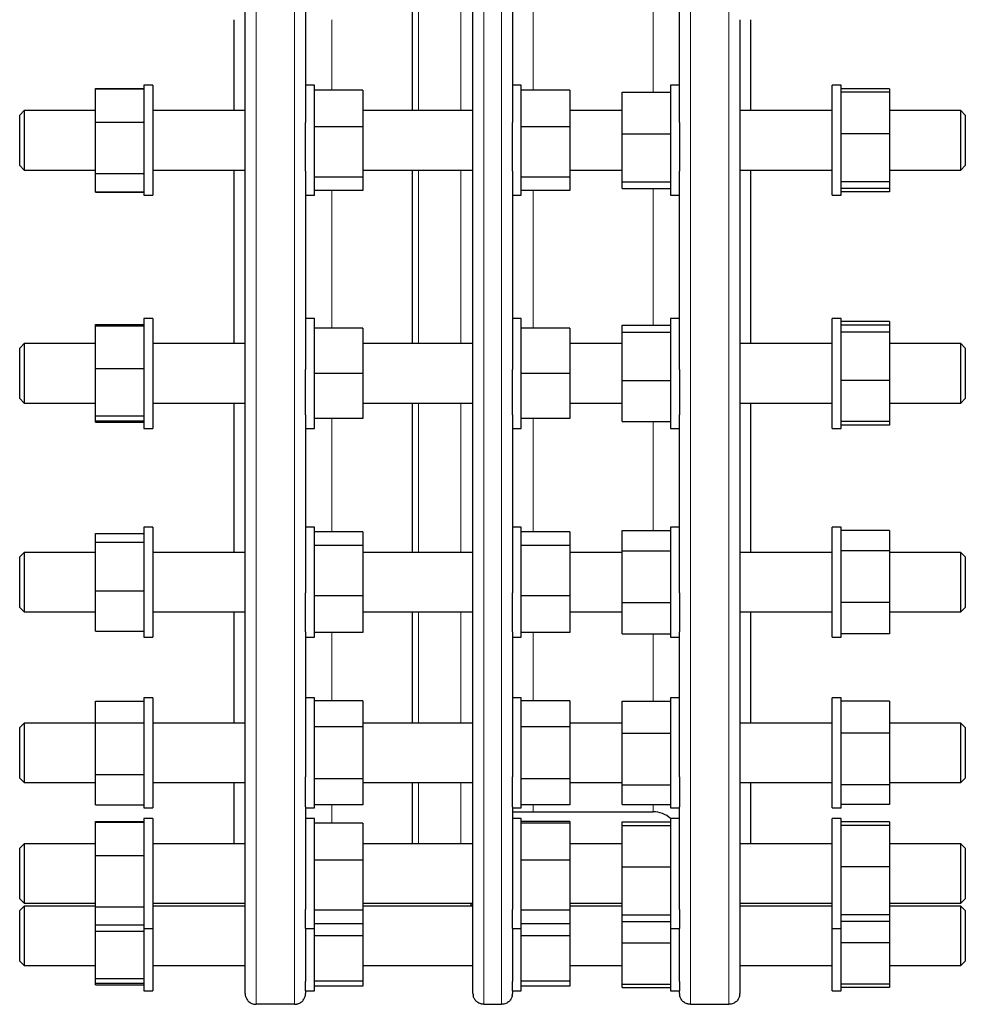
# Model space of a CAD drawing. Header units: millimetres. Extents: x 91 to 1636, y 115 to 1587.
# Tile 3 of 4: x 1206 to 1636, y 669 to 1116. Entities that reach past the tile are written whole.
import ezdxf

# ---------------------------------------------------------------- set-up
doc = ezdxf.new("R2010")
doc.units = ezdxf.units.MM

msp = doc.modelspace()

# ---------------------------------------------------------------- linework, layer by layer
at = {"color": 8, "linetype": 'Continuous', "lineweight": 18}
for p, q in [((1313.37, 1563.89), (1313.37, 668.93)), ((1330.87, 668.93), (1330.87, 1563.89)), ((1416.98, 1563.89), (1416.98, 668.93)), ((1424.98, 668.93), (1424.98, 1563.89)), ((1510.87, 1563.89), (1510.87, 668.93)), ((1528.37, 668.93), (1528.37, 1563.89)), ((1387.22, 1157.73), (1387.22, 1075.09)), ((1406.5, 1116.41), (1406.5, 1157.73)), ((1439.37, 1147.56), (1439.37, 1084.45)), ((1493.87, 1083.41), (1493.87, 1147.78)), ((1347.87, 1116.41), (1347.87, 1084.45)), ((1406.5, 1075.09), (1406.5, 1116.41)), ((1387.22, 1048.09), (1387.22, 969.18)), ((1406.5, 969.18), (1406.5, 1048.09)), ((1347.87, 1038.72), (1347.87, 976.18)), ((1439.37, 1038.72), (1439.37, 976.18)), ((1493.87, 977.6), (1493.87, 1039.76)), ((1387.22, 942.18), (1387.22, 874.23)), ((1406.5, 874.23), (1406.5, 942.18)), ((1347.87, 935.18), (1347.87, 883.59)), ((1439.37, 935.18), (1439.37, 883.59)), ((1493.87, 884.21), (1493.87, 933.77)), ((1387.22, 847.23), (1387.22, 796.7)), ((1406.5, 796.7), (1406.5, 847.23)), ((1347.87, 837.86), (1347.87, 806.87)), ((1439.37, 837.86), (1439.37, 806.87)), ((1493.87, 806.65), (1493.87, 837.24)), ((1387.22, 769.7), (1387.22, 741.88)), ((1406.5, 741.88), (1406.5, 769.7)), ((1347.87, 759.53), (1347.87, 751.24)), ((1439.37, 759.53), (1439.37, 756.41)), ((1493.87, 756.41), (1493.87, 759.75))]:
    msp.add_line(p, q, dxfattribs=at)
at = {"color": 7, "linetype": 'Continuous', "lineweight": 25}
for p, q in [((1308.37, 673.91), (1308.37, 1558.91)), ((1411.98, 1116.41), (1411.98, 1558.91)), ((1335.87, 1163.06), (1335.87, 1069.76)), ((1429.98, 1163.06), (1429.98, 1069.76)), ((1505.87, 1069.76), (1505.87, 1163.06)), ((1384.48, 1116.41), (1384.48, 1157.73)), ((1303.37, 1075.09), (1303.37, 1116.41)), ((1384.48, 1075.09), (1384.48, 1116.41)), ((1411.98, 673.91), (1411.98, 1116.41)), ((1533.37, 1116.41), (1533.37, 673.91)), ((1538.37, 1075.09), (1538.37, 1116.41)), ((1240.37, 1085.15), (1262.37, 1085.15)), ((1240.37, 1084.92), (1240.37, 1085.15)), ((1240.37, 1084.92), (1262.37, 1084.92)), ((1240.37, 1069.82), (1240.37, 1084.92)), ((1266.37, 1086.59), (1262.37, 1086.59)), ((1262.37, 1086.59), (1262.37, 1036.59)), ((1266.37, 1086.59), (1266.37, 1036.59)), ((1339.87, 1086.59), (1335.87, 1086.59)), ((1339.87, 1036.59), (1339.87, 1086.59)), ((1361.87, 1084.45), (1339.87, 1084.45)), ((1361.87, 1084.45), (1361.87, 1067.71)), ((1433.98, 1086.59), (1429.98, 1086.59)), ((1433.98, 1036.59), (1433.98, 1086.59)), ((1455.98, 1084.45), (1433.98, 1084.45)), ((1455.98, 1084.45), (1455.98, 1067.71)), ((1479.87, 1064.56), (1479.87, 1083.41)), ((1479.87, 1083.41), (1501.87, 1083.41)), ((1505.87, 1086.59), (1501.87, 1086.59)), ((1501.87, 1086.59), (1501.87, 1036.59)), ((1579.37, 1086.59), (1575.37, 1086.59)), ((1575.37, 1036.59), (1575.37, 1086.59)), ((1579.37, 1036.59), (1579.37, 1086.59)), ((1601.37, 1085.04), (1579.37, 1085.04)), ((1601.37, 1083.41), (1579.37, 1083.41)), ((1601.37, 1085.04), (1601.37, 1083.41)), ((1601.37, 1083.41), (1601.37, 1064.56)), ((1207.87, 1075.09), (1205.87, 1073.09)), ((1240.37, 1075.09), (1207.87, 1075.09)), ((1207.87, 1075.09), (1207.87, 1048.09)), ((1308.37, 1075.09), (1266.37, 1075.09)), ((1411.98, 1075.09), (1361.87, 1075.09)), ((1479.87, 1075.09), (1455.98, 1075.09)), ((1575.37, 1075.09), (1533.37, 1075.09)), ((1633.87, 1075.09), (1601.37, 1075.09)), ((1635.87, 1073.09), (1633.87, 1075.09)), ((1633.87, 1048.09), (1633.87, 1075.09)), ((1205.87, 1050.09), (1205.87, 1073.09)), ((1240.37, 1069.82), (1262.37, 1069.82)), ((1240.37, 1046.49), (1240.37, 1069.82)), ((1335.87, 1047.58), (1335.87, 1069.76)), ((1429.98, 1047.58), (1429.98, 1069.76)), ((1505.87, 1069.76), (1505.87, 1047.58)), ((1635.87, 1073.09), (1635.87, 1050.09)), ((1361.87, 1067.71), (1339.87, 1067.71)), ((1361.87, 1067.71), (1361.87, 1044.85)), ((1455.98, 1067.71), (1433.98, 1067.71)), ((1455.98, 1067.71), (1455.98, 1044.85)), ((1479.87, 1064.56), (1501.87, 1064.56)), ((1479.87, 1042.73), (1479.87, 1064.56)), ((1601.37, 1064.56), (1579.37, 1064.56)), ((1601.37, 1064.56), (1601.37, 1042.74)), ((1205.87, 1050.09), (1207.87, 1048.09)), ((1207.87, 1048.09), (1240.37, 1048.09)), ((1266.37, 1048.09), (1308.37, 1048.09)), ((1303.37, 969.18), (1303.37, 1048.09)), ((1335.87, 1047.58), (1335.87, 957.46)), ((1361.87, 1048.09), (1411.98, 1048.09)), ((1384.48, 969.18), (1384.48, 1048.09)), ((1429.98, 1047.58), (1429.98, 957.46)), ((1455.98, 1048.09), (1479.87, 1048.09)), ((1505.87, 957.46), (1505.87, 1047.58)), ((1533.37, 1048.09), (1575.37, 1048.09)), ((1538.37, 969.18), (1538.37, 1048.09)), ((1601.37, 1048.09), (1633.87, 1048.09)), ((1633.87, 1048.09), (1635.87, 1050.09)), ((1240.37, 1046.49), (1262.37, 1046.49)), ((1240.37, 1038.25), (1240.37, 1046.49)), ((1361.87, 1044.85), (1339.87, 1044.85)), ((1361.87, 1044.85), (1361.87, 1038.72)), ((1455.98, 1044.85), (1433.98, 1044.85)), ((1455.98, 1044.85), (1455.98, 1038.72)), ((1479.87, 1042.73), (1501.87, 1042.73)), ((1479.87, 1039.76), (1479.87, 1042.73)), ((1601.37, 1042.74), (1579.37, 1042.74)), ((1601.37, 1042.74), (1601.37, 1039.76)), ((1240.37, 1038.25), (1262.37, 1038.25)), ((1240.37, 1038.02), (1240.37, 1038.25)), ((1361.87, 1038.72), (1339.87, 1038.72)), ((1455.98, 1038.72), (1433.98, 1038.72)), ((1479.87, 1039.76), (1501.87, 1039.76)), ((1601.37, 1039.76), (1579.37, 1039.76)), ((1601.37, 1039.76), (1601.37, 1038.13)), ((1240.37, 1038.02), (1262.37, 1038.02)), ((1262.37, 1036.59), (1266.37, 1036.59)), ((1335.87, 1036.59), (1339.87, 1036.59)), ((1429.98, 1036.59), (1433.98, 1036.59)), ((1501.87, 1036.59), (1505.87, 1036.59)), ((1575.37, 1036.59), (1579.37, 1036.59)), ((1601.37, 1038.13), (1579.37, 1038.13)), ((1266.37, 980.68), (1262.37, 980.68)), ((1262.37, 980.68), (1262.37, 930.68)), ((1266.37, 980.68), (1266.37, 930.68)), ((1339.87, 980.68), (1335.87, 980.68)), ((1339.87, 930.68), (1339.87, 980.68)), ((1433.98, 980.68), (1429.98, 980.68)), ((1433.98, 930.68), (1433.98, 980.68)), ((1505.87, 980.68), (1501.87, 980.68)), ((1501.87, 980.68), (1501.87, 930.68)), ((1579.37, 980.68), (1575.37, 980.68)), ((1575.37, 930.68), (1575.37, 980.68)), ((1579.37, 930.68), (1579.37, 980.68)), ((1240.37, 977.87), (1262.37, 977.87)), ((1240.37, 977.2), (1240.37, 977.87)), ((1240.37, 977.2), (1262.37, 977.2)), ((1240.37, 957.89), (1240.37, 977.2)), ((1361.87, 976.18), (1339.87, 976.18)), ((1361.87, 976.18), (1361.87, 955.68)), ((1455.98, 976.18), (1433.98, 976.18)), ((1455.98, 976.18), (1455.98, 955.68)), ((1479.87, 977.6), (1501.87, 977.6)), ((1479.87, 974.39), (1479.87, 977.6)), ((1601.37, 979.17), (1579.37, 979.17)), ((1601.37, 977.6), (1579.37, 977.6)), ((1601.37, 979.17), (1601.37, 977.6)), ((1601.37, 977.6), (1601.37, 974.39)), ((1479.87, 952.47), (1479.87, 974.39)), ((1479.87, 974.39), (1501.87, 974.39)), ((1601.37, 974.39), (1579.37, 974.39)), ((1601.37, 974.39), (1601.37, 952.47)), ((1207.87, 969.18), (1205.87, 967.18)), ((1205.87, 944.18), (1205.87, 967.18)), ((1240.37, 969.18), (1207.87, 969.18)), ((1207.87, 969.18), (1207.87, 942.18)), ((1308.37, 969.18), (1266.37, 969.18)), ((1411.98, 969.18), (1361.87, 969.18)), ((1479.87, 969.18), (1455.98, 969.18)), ((1575.37, 969.18), (1533.37, 969.18)), ((1633.87, 969.18), (1601.37, 969.18)), ((1635.87, 967.18), (1633.87, 969.18)), ((1633.87, 942.18), (1633.87, 969.18)), ((1635.87, 967.18), (1635.87, 944.18)), ((1240.37, 957.89), (1262.37, 957.89)), ((1240.37, 936.38), (1240.37, 957.89)), ((1335.87, 936.79), (1335.87, 957.46)), ((1361.87, 955.68), (1339.87, 955.68)), ((1361.87, 955.68), (1361.87, 935.18)), ((1429.98, 936.79), (1429.98, 957.46)), ((1455.98, 955.68), (1433.98, 955.68)), ((1455.98, 955.68), (1455.98, 935.18)), ((1505.87, 957.46), (1505.87, 936.79)), ((1479.87, 952.47), (1501.87, 952.47)), ((1479.87, 933.77), (1479.87, 952.47)), ((1601.37, 952.47), (1579.37, 952.47)), ((1601.37, 952.47), (1601.37, 933.77)), ((1205.87, 944.18), (1207.87, 942.18)), ((1207.87, 942.18), (1240.37, 942.18)), ((1266.37, 942.18), (1308.37, 942.18)), ((1303.37, 874.23), (1303.37, 942.18)), ((1361.87, 942.18), (1411.98, 942.18)), ((1384.48, 874.23), (1384.48, 942.18)), ((1455.98, 942.18), (1479.87, 942.18)), ((1533.37, 942.18), (1575.37, 942.18)), ((1538.37, 874.23), (1538.37, 942.18)), ((1601.37, 942.18), (1633.87, 942.18)), ((1633.87, 942.18), (1635.87, 944.18)), ((1240.37, 936.38), (1262.37, 936.38)), ((1240.37, 934.16), (1240.37, 936.38)), ((1335.87, 936.79), (1335.87, 855.99)), ((1429.98, 936.79), (1429.98, 855.99)), ((1505.87, 855.99), (1505.87, 936.79)), ((1240.37, 934.16), (1262.37, 934.16)), ((1240.37, 933.49), (1240.37, 934.16)), ((1240.37, 933.49), (1262.37, 933.49)), ((1361.87, 935.18), (1339.87, 935.18)), ((1455.98, 935.18), (1433.98, 935.18)), ((1479.87, 933.77), (1501.87, 933.77)), ((1601.37, 933.77), (1579.37, 933.77)), ((1601.37, 932.2), (1579.37, 932.2)), ((1601.37, 933.77), (1601.37, 932.2)), ((1262.37, 930.68), (1266.37, 930.68)), ((1335.87, 930.68), (1339.87, 930.68)), ((1429.98, 930.68), (1433.98, 930.68)), ((1501.87, 930.68), (1505.87, 930.68)), ((1575.37, 930.68), (1579.37, 930.68)), ((1240.37, 882.92), (1262.37, 882.92)), ((1240.37, 878.96), (1240.37, 882.92)), ((1266.37, 885.73), (1262.37, 885.73)), ((1262.37, 885.73), (1262.37, 835.73)), ((1266.37, 885.73), (1266.37, 835.73)), ((1339.87, 885.73), (1335.87, 885.73)), ((1339.87, 835.73), (1339.87, 885.73)), ((1361.87, 883.59), (1339.87, 883.59)), ((1361.87, 883.59), (1361.87, 877.47)), ((1433.98, 885.73), (1429.98, 885.73)), ((1433.98, 835.73), (1433.98, 885.73)), ((1455.98, 883.59), (1433.98, 883.59)), ((1455.98, 883.59), (1455.98, 877.47)), ((1479.87, 884.21), (1501.87, 884.21)), ((1479.87, 875.04), (1479.87, 884.21)), ((1505.87, 885.73), (1501.87, 885.73)), ((1501.87, 885.73), (1501.87, 835.73)), ((1579.37, 885.73), (1575.37, 885.73)), ((1575.37, 835.73), (1575.37, 885.73)), ((1579.37, 835.73), (1579.37, 885.73)), ((1601.37, 884.21), (1579.37, 884.21)), ((1601.37, 884.21), (1601.37, 875.04)), ((1240.37, 878.96), (1262.37, 878.96)), ((1240.37, 856.77), (1240.37, 878.96)), ((1361.87, 877.47), (1339.87, 877.47)), ((1361.87, 877.47), (1361.87, 854.6)), ((1455.98, 877.47), (1433.98, 877.47)), ((1455.98, 877.47), (1455.98, 854.6)), ((1207.87, 874.23), (1205.87, 872.23)), ((1240.37, 874.23), (1207.87, 874.23)), ((1207.87, 874.23), (1207.87, 847.23)), ((1308.37, 874.23), (1266.37, 874.23)), ((1411.98, 874.23), (1361.87, 874.23)), ((1479.87, 874.23), (1455.98, 874.23)), ((1479.87, 875.04), (1501.87, 875.04)), ((1479.87, 851.56), (1479.87, 875.04)), ((1575.37, 874.23), (1533.37, 874.23)), ((1601.37, 875.04), (1579.37, 875.04)), ((1601.37, 875.04), (1601.37, 851.56)), ((1633.87, 874.23), (1601.37, 874.23)), ((1635.87, 872.23), (1633.87, 874.23)), ((1633.87, 847.23), (1633.87, 874.23)), ((1205.87, 849.23), (1205.87, 872.23)), ((1635.87, 872.23), (1635.87, 849.23)), ((1240.37, 838.54), (1240.37, 856.77)), ((1240.37, 856.77), (1262.37, 856.77)), ((1335.87, 838.24), (1335.87, 855.99)), ((1429.98, 838.24), (1429.98, 855.99)), ((1505.87, 855.99), (1505.87, 838.24)), ((1361.87, 854.6), (1339.87, 854.6)), ((1361.87, 854.6), (1361.87, 837.86)), ((1455.98, 854.6), (1433.98, 854.6)), ((1455.98, 854.6), (1455.98, 837.86)), ((1479.87, 851.56), (1501.87, 851.56)), ((1479.87, 837.24), (1479.87, 851.56)), ((1601.37, 851.56), (1579.37, 851.56)), ((1601.37, 851.56), (1601.37, 837.24)), ((1205.87, 849.23), (1207.87, 847.23)), ((1207.87, 847.23), (1240.37, 847.23)), ((1266.37, 847.23), (1308.37, 847.23)), ((1303.37, 796.7), (1303.37, 847.23)), ((1361.87, 847.23), (1411.98, 847.23)), ((1384.48, 796.7), (1384.48, 847.23)), ((1455.98, 847.23), (1479.87, 847.23)), ((1533.37, 847.23), (1575.37, 847.23)), ((1538.37, 796.7), (1538.37, 847.23)), ((1601.37, 847.23), (1633.87, 847.23)), ((1633.87, 847.23), (1635.87, 849.23)), ((1240.37, 838.54), (1262.37, 838.54)), ((1335.87, 838.24), (1335.87, 772.27)), ((1361.87, 837.86), (1339.87, 837.86)), ((1429.98, 838.24), (1429.98, 772.27)), ((1455.98, 837.86), (1433.98, 837.86)), ((1479.87, 837.24), (1501.87, 837.24)), ((1505.87, 772.27), (1505.87, 838.24)), ((1601.37, 837.24), (1579.37, 837.24)), ((1262.37, 835.73), (1266.37, 835.73)), ((1335.87, 835.73), (1339.87, 835.73)), ((1429.98, 835.73), (1433.98, 835.73)), ((1501.87, 835.73), (1505.87, 835.73)), ((1575.37, 835.73), (1579.37, 835.73)), ((1240.37, 806.77), (1262.37, 806.77)), ((1240.37, 796.9), (1240.37, 806.77)), ((1266.37, 808.2), (1262.37, 808.2)), ((1262.37, 808.2), (1262.37, 758.2)), ((1266.37, 808.2), (1266.37, 758.2)), ((1339.87, 808.2), (1335.87, 808.2)), ((1339.87, 758.2), (1339.87, 808.2)), ((1361.87, 806.87), (1339.87, 806.87)), ((1361.87, 806.87), (1361.87, 795.04)), ((1433.98, 808.2), (1429.98, 808.2)), ((1433.98, 758.2), (1433.98, 808.2)), ((1455.98, 806.87), (1433.98, 806.87)), ((1455.98, 806.87), (1455.98, 795.04)), ((1479.87, 792.15), (1479.87, 806.65)), ((1479.87, 806.65), (1501.87, 806.65)), ((1505.87, 808.2), (1501.87, 808.2)), ((1501.87, 808.2), (1501.87, 758.2)), ((1579.37, 808.2), (1575.37, 808.2)), ((1575.37, 807.97), (1575.37, 808.2)), ((1575.37, 758.2), (1575.37, 807.97)), ((1579.37, 807.97), (1579.37, 808.2)), ((1579.37, 758.2), (1579.37, 807.97)), ((1601.37, 806.65), (1579.37, 806.65)), ((1601.37, 806.65), (1601.37, 792.15)), ((1207.87, 796.7), (1205.87, 794.7)), ((1240.37, 796.7), (1207.87, 796.7)), ((1207.87, 796.7), (1207.87, 769.7)), ((1240.37, 796.9), (1262.37, 796.9)), ((1240.37, 773.33), (1240.37, 796.9)), ((1308.37, 796.7), (1266.37, 796.7)), ((1411.98, 796.7), (1361.87, 796.7)), ((1479.87, 796.7), (1455.98, 796.7)), ((1575.37, 796.7), (1533.37, 796.7)), ((1633.87, 796.7), (1601.37, 796.7)), ((1635.87, 794.7), (1633.87, 796.7)), ((1633.87, 769.7), (1633.87, 796.7)), ((1205.87, 771.7), (1205.87, 794.7)), ((1361.87, 795.04), (1339.87, 795.04)), ((1361.87, 795.04), (1361.87, 771.36)), ((1455.98, 795.04), (1433.98, 795.04)), ((1455.98, 795.04), (1455.98, 771.36)), ((1479.87, 792.15), (1501.87, 792.15)), ((1479.87, 768.69), (1479.87, 792.15)), ((1601.37, 792.15), (1579.37, 792.15)), ((1601.37, 792.15), (1601.37, 768.7)), ((1635.87, 794.7), (1635.87, 771.7)), ((1205.87, 771.7), (1207.87, 769.7)), ((1207.87, 769.7), (1240.37, 769.7)), ((1240.37, 773.33), (1262.37, 773.33)), ((1240.37, 759.63), (1240.37, 773.33)), ((1266.37, 769.7), (1308.37, 769.7)), ((1303.37, 741.88), (1303.37, 769.7)), ((1335.87, 758.65), (1335.87, 772.27)), ((1361.87, 771.36), (1339.87, 771.36)), ((1361.87, 771.36), (1361.87, 759.53)), ((1361.87, 769.7), (1411.98, 769.7)), ((1384.48, 741.88), (1384.48, 769.7)), ((1429.98, 758.65), (1429.98, 772.27)), ((1455.98, 771.36), (1433.98, 771.36)), ((1455.98, 771.36), (1455.98, 759.53)), ((1455.98, 769.7), (1479.87, 769.7)), ((1505.87, 772.27), (1505.87, 758.65)), ((1533.37, 769.7), (1575.37, 769.7)), ((1538.37, 741.88), (1538.37, 769.7)), ((1601.37, 769.7), (1633.87, 769.7)), ((1633.87, 769.7), (1635.87, 771.7)), ((1479.87, 768.69), (1501.87, 768.69)), ((1479.87, 759.75), (1479.87, 768.69)), ((1601.37, 768.7), (1579.37, 768.7)), ((1601.37, 768.7), (1601.37, 759.75)), ((1240.37, 759.63), (1262.37, 759.63)), ((1262.37, 758.2), (1266.37, 758.2)), ((1335.87, 758.65), (1335.87, 712)), ((1335.87, 758.2), (1339.87, 758.2)), ((1361.87, 759.53), (1339.87, 759.53)), ((1429.98, 758.65), (1429.98, 712)), ((1429.98, 758.2), (1433.98, 758.2)), ((1429.98, 756.41), (1439.37, 756.41)), ((1455.98, 759.53), (1433.98, 759.53)), ((1439.37, 756.41), (1493.87, 756.41)), ((1479.87, 759.75), (1501.87, 759.75)), ((1501.87, 758.2), (1505.87, 758.2)), ((1505.87, 712), (1505.87, 758.65)), ((1575.37, 758.2), (1579.37, 758.2)), ((1601.37, 759.75), (1579.37, 759.75)), ((1240.37, 751.95), (1262.37, 751.95)), ((1240.37, 751.72), (1240.37, 751.95)), ((1266.37, 753.38), (1262.37, 753.38)), ((1262.37, 753.38), (1262.37, 703.38)), ((1266.37, 753.38), (1266.37, 703.38)), ((1339.87, 753.38), (1335.87, 753.38)), ((1339.87, 703.38), (1339.87, 753.38)), ((1433.98, 753.38), (1429.98, 753.38)), ((1433.98, 703.38), (1433.98, 753.38)), ((1455.98, 752.05), (1433.98, 752.05)), ((1455.98, 752.05), (1455.98, 751.24)), ((1479.87, 750.2), (1479.87, 751.83)), ((1479.87, 751.83), (1501.87, 751.83)), ((1505.87, 753.38), (1501.87, 753.38)), ((1501.87, 753.38), (1501.87, 703.38)), ((1579.37, 753.38), (1575.37, 753.38)), ((1575.37, 751.43), (1575.37, 753.38)), ((1579.37, 751.43), (1579.37, 753.38)), ((1601.37, 751.83), (1579.37, 751.83)), ((1601.37, 751.83), (1601.37, 750.2)), ((1240.37, 736.62), (1240.37, 751.72)), ((1240.37, 751.72), (1262.37, 751.72)), ((1361.87, 751.24), (1339.87, 751.24)), ((1361.87, 751.24), (1361.87, 734.51)), ((1455.98, 751.24), (1433.98, 751.24)), ((1455.98, 751.24), (1455.98, 734.51)), ((1479.87, 750.2), (1501.87, 750.2)), ((1479.87, 731.35), (1479.87, 750.2)), ((1575.37, 703.38), (1575.37, 751.43)), ((1579.37, 703.38), (1579.37, 751.43)), ((1601.37, 750.2), (1579.37, 750.2)), ((1601.37, 750.2), (1601.37, 731.35)), ((1207.87, 741.88), (1205.87, 739.88)), ((1205.87, 716.88), (1205.87, 739.88)), ((1240.37, 741.88), (1207.87, 741.88)), ((1207.87, 741.88), (1207.87, 714.88)), ((1308.37, 741.88), (1266.37, 741.88)), ((1411.98, 741.88), (1361.87, 741.88)), ((1479.87, 741.88), (1455.98, 741.88)), ((1575.37, 741.88), (1533.37, 741.88)), ((1633.87, 741.88), (1601.37, 741.88)), ((1635.87, 739.88), (1633.87, 741.88)), ((1633.87, 714.88), (1633.87, 741.88)), ((1635.87, 739.88), (1635.87, 716.88)), ((1240.37, 736.62), (1262.37, 736.62)), ((1240.37, 713.28), (1240.37, 736.62)), ((1361.87, 734.51), (1339.87, 734.51)), ((1361.87, 734.51), (1361.87, 711.64)), ((1455.98, 734.51), (1433.98, 734.51)), ((1455.98, 734.51), (1455.98, 711.64)), ((1479.87, 731.35), (1501.87, 731.35)), ((1479.87, 709.53), (1479.87, 731.35)), ((1601.37, 731.35), (1579.37, 731.35)), ((1601.37, 731.35), (1601.37, 709.53)), ((1205.87, 716.88), (1207.87, 714.88)), ((1633.87, 714.88), (1635.87, 716.88)), ((1207.87, 713.5), (1205.87, 711.5)), ((1205.87, 688.5), (1205.87, 711.5)), ((1207.87, 714.88), (1240.37, 714.88)), ((1240.37, 713.5), (1207.87, 713.5)), ((1207.87, 713.5), (1207.87, 686.5)), ((1240.37, 713.28), (1262.37, 713.28)), ((1240.37, 705.04), (1240.37, 713.28)), ((1266.37, 714.88), (1308.37, 714.88)), ((1308.37, 713.5), (1266.37, 713.5)), ((1307.9, 714.88), (1308.37, 714.41)), ((1335.87, 703.38), (1335.87, 712)), ((1361.87, 711.64), (1339.87, 711.64)), ((1361.87, 714.88), (1411.98, 714.88)), ((1411.98, 713.5), (1361.87, 713.5)), ((1361.87, 711.64), (1361.87, 705.51)), ((1429.98, 703.38), (1429.98, 712)), ((1455.98, 711.64), (1433.98, 711.64)), ((1455.98, 714.88), (1479.87, 714.88)), ((1479.87, 713.5), (1455.98, 713.5)), ((1455.98, 711.64), (1455.98, 705.51)), ((1505.87, 712), (1505.87, 703.38)), ((1533.37, 714.41), (1533.84, 714.88)), ((1533.37, 714.88), (1575.37, 714.88)), ((1575.37, 713.5), (1533.37, 713.5)), ((1601.37, 714.88), (1633.87, 714.88)), ((1633.87, 713.5), (1601.37, 713.5)), ((1635.87, 711.5), (1633.87, 713.5)), ((1633.87, 686.5), (1633.87, 713.5)), ((1635.87, 711.5), (1635.87, 688.5)), ((1479.87, 709.53), (1501.87, 709.53)), ((1479.87, 706.56), (1479.87, 709.53)), ((1601.37, 709.53), (1579.37, 709.53)), ((1601.37, 709.53), (1601.37, 706.56)), ((1240.37, 705.04), (1262.37, 705.04)), ((1240.37, 702.21), (1240.37, 705.04)), ((1262.37, 703.38), (1266.37, 703.38)), ((1262.37, 703.38), (1262.37, 675)), ((1266.37, 703.38), (1266.37, 675)), ((1335.87, 703.38), (1339.87, 703.38)), ((1335.87, 703.38), (1335.87, 679.29)), ((1361.87, 705.51), (1339.87, 705.51)), ((1339.87, 675), (1339.87, 703.38)), ((1361.87, 705.51), (1361.87, 700)), ((1429.98, 703.38), (1433.98, 703.38)), ((1429.98, 703.38), (1429.98, 679.29)), ((1455.98, 705.51), (1433.98, 705.51)), ((1433.98, 675), (1433.98, 703.38)), ((1455.98, 705.51), (1455.98, 700)), ((1479.87, 706.56), (1501.87, 706.56)), ((1479.87, 696.79), (1479.87, 706.56)), ((1501.87, 703.38), (1505.87, 703.38)), ((1501.87, 703.38), (1501.87, 675)), ((1505.87, 679.29), (1505.87, 703.38)), ((1575.37, 703.38), (1579.37, 703.38)), ((1575.37, 675), (1575.37, 703.38)), ((1601.37, 706.56), (1579.37, 706.56)), ((1579.37, 675), (1579.37, 703.38)), ((1601.37, 706.56), (1601.37, 696.79)), ((1240.37, 702.21), (1262.37, 702.21)), ((1240.37, 680.7), (1240.37, 702.21)), ((1361.87, 700), (1339.87, 700)), ((1361.87, 700), (1361.87, 679.5)), ((1455.98, 700), (1433.98, 700)), ((1455.98, 700), (1455.98, 679.5)), ((1479.87, 678.09), (1479.87, 696.79)), ((1479.87, 696.79), (1501.87, 696.79)), ((1601.37, 696.79), (1579.37, 696.79)), ((1601.37, 696.79), (1601.37, 678.09)), ((1205.87, 688.5), (1207.87, 686.5)), ((1207.87, 686.5), (1240.37, 686.5)), ((1266.37, 686.5), (1308.37, 686.5)), ((1361.87, 686.5), (1411.98, 686.5)), ((1455.98, 686.5), (1479.87, 686.5)), ((1533.37, 686.5), (1575.37, 686.5)), ((1601.37, 686.5), (1633.87, 686.5)), ((1633.87, 686.5), (1635.87, 688.5)), ((1240.37, 680.7), (1262.37, 680.7)), ((1240.37, 678.48), (1240.37, 680.7)), ((1240.37, 678.48), (1262.37, 678.48)), ((1240.37, 677.81), (1240.37, 678.48)), ((1240.37, 677.81), (1262.37, 677.81)), ((1335.87, 675), (1335.87, 679.29)), ((1361.87, 679.5), (1339.87, 679.5)), ((1361.87, 677.14), (1339.87, 677.14)), ((1361.87, 679.5), (1361.87, 677.14)), ((1429.98, 675), (1429.98, 679.29)), ((1455.98, 679.5), (1433.98, 679.5)), ((1455.98, 677.14), (1433.98, 677.14)), ((1455.98, 679.5), (1455.98, 677.14)), ((1479.87, 678.09), (1501.87, 678.09)), ((1479.87, 676.52), (1479.87, 678.09)), ((1479.87, 676.52), (1501.87, 676.52)), ((1505.87, 679.29), (1505.87, 675)), ((1601.37, 678.09), (1579.37, 678.09)), ((1601.37, 676.52), (1579.37, 676.52)), ((1601.37, 678.09), (1601.37, 676.52)), ((1262.37, 675), (1266.37, 675)), ((1335.87, 675), (1339.87, 675)), ((1335.87, 675), (1335.87, 673.91)), ((1429.98, 675), (1433.98, 675)), ((1429.98, 675), (1429.98, 673.91)), ((1501.87, 675), (1505.87, 675)), ((1505.87, 673.91), (1505.87, 675)), ((1575.37, 675), (1579.37, 675)), ((1330.87, 668.93), (1313.37, 668.93)), ((1416.98, 668.93), (1424.98, 668.93)), ((1510.87, 668.93), (1528.37, 668.93))]:
    msp.add_line(p, q, dxfattribs=at)
for centre, radius, start, end in [((1493.87, 744.41), 12, 48.1897, 90), ((1405.98, 711.1), 6, 23.6097, 39.0558), ((1313.37, 673.91), 5, 180, 191.5669), ((1330.87, 673.91), 5, 348.4535, 0), ((1416.98, 673.91), 5, 180, 191.5669), ((1424.98, 673.91), 5, 348.4535, 0), ((1510.87, 673.91), 5, 180, 191.5669), ((1528.37, 673.91), 5, 348.4535, 0)]:
    msp.add_arc(centre, radius, start, end, dxfattribs=at)
for points, knots in [([(1308.47, 672.91), (1308.57, 672.43), (1308.73, 671.97), (1309.1, 671.3), (1309.24, 671.08), (1309.56, 670.67), (1309.74, 670.46), (1310.15, 670.08), (1310.38, 669.9), (1310.87, 669.58), (1311.14, 669.44), (1311.73, 669.19), (1312.04, 669.09), (1312.69, 668.96), (1313.03, 668.93), (1313.37, 668.93)], [0, 0, 0, 0, 0.25, 0.25, 0.375, 0.375, 0.5, 0.5, 0.625, 0.625, 0.75, 0.75, 0.875, 0.875, 1, 1, 1, 1]), ([(1330.87, 668.93), (1331.21, 668.93), (1331.55, 668.96), (1332.03, 669.06), (1332.2, 669.1), (1332.51, 669.2), (1332.66, 669.25), (1333.09, 669.43), (1333.37, 669.58), (1333.87, 669.9), (1334.09, 670.08), (1334.5, 670.46), (1334.68, 670.67), (1335, 671.08), (1335.14, 671.3), (1335.5, 671.96), (1335.67, 672.43), (1335.77, 672.91)], [0, 0, 0, 0, 0.125, 0.125, 0.1875, 0.1875, 0.25, 0.25, 0.375, 0.375, 0.5, 0.5, 0.625, 0.625, 0.75, 0.75, 1, 1, 1, 1]), ([(1416.98, 668.93), (1416.64, 668.93), (1416.3, 668.96), (1415.82, 669.06), (1415.65, 669.1), (1415.34, 669.2), (1415.19, 669.25), (1414.75, 669.43), (1414.48, 669.58), (1413.98, 669.9), (1413.76, 670.08), (1413.35, 670.46), (1413.17, 670.67), (1412.85, 671.08), (1412.71, 671.3), (1412.34, 671.96), (1412.18, 672.43), (1412.08, 672.91)], [0, 0, 0, 0, 0.125, 0.125, 0.1875, 0.1875, 0.25, 0.25, 0.375, 0.375, 0.5, 0.5, 0.625, 0.625, 0.75, 0.75, 1, 1, 1, 1]), ([(1429.88, 672.91), (1429.78, 672.43), (1429.62, 671.97), (1429.25, 671.3), (1429.11, 671.08), (1428.79, 670.67), (1428.61, 670.46), (1428.2, 670.08), (1427.97, 669.9), (1427.48, 669.58), (1427.21, 669.44), (1426.62, 669.19), (1426.31, 669.09), (1425.66, 668.96), (1425.32, 668.93), (1424.98, 668.93)], [0, 0, 0, 0, 0.25, 0.25, 0.375, 0.375, 0.5, 0.5, 0.625, 0.625, 0.75, 0.75, 0.875, 0.875, 1, 1, 1, 1]), ([(1510.87, 668.93), (1510.53, 668.93), (1510.2, 668.96), (1509.71, 669.06), (1509.55, 669.1), (1509.23, 669.2), (1509.08, 669.25), (1508.65, 669.43), (1508.37, 669.58), (1507.88, 669.9), (1507.65, 670.08), (1507.24, 670.46), (1507.06, 670.67), (1506.74, 671.08), (1506.6, 671.3), (1506.24, 671.96), (1506.07, 672.43), (1505.97, 672.91)], [0, 0, 0, 0, 0.125, 0.125, 0.1875, 0.1875, 0.25, 0.25, 0.375, 0.375, 0.5, 0.5, 0.625, 0.625, 0.75, 0.75, 1, 1, 1, 1]), ([(1533.27, 672.91), (1533.17, 672.43), (1533.01, 671.97), (1532.64, 671.3), (1532.5, 671.08), (1532.18, 670.67), (1532, 670.46), (1531.59, 670.08), (1531.37, 669.9), (1530.87, 669.58), (1530.6, 669.44), (1530.02, 669.19), (1529.7, 669.09), (1529.05, 668.96), (1528.71, 668.93), (1528.37, 668.93)], [0, 0, 0, 0, 0.25, 0.25, 0.375, 0.375, 0.5, 0.5, 0.625, 0.625, 0.75, 0.75, 0.875, 0.875, 1, 1, 1, 1])]:
    msp.add_open_spline(points, degree=3, knots=knots, dxfattribs=at)

doc.saveas('drawing.dxf')
